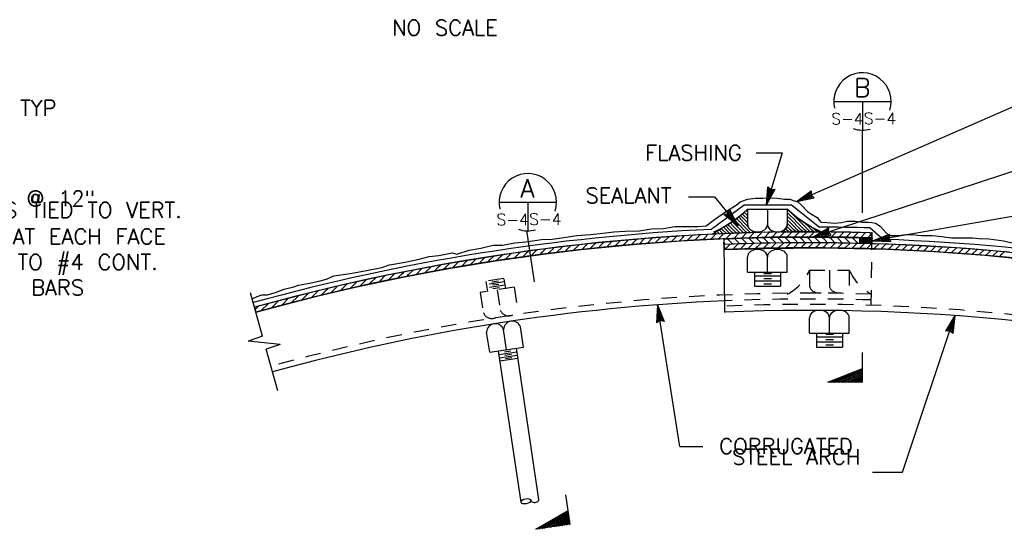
# Model space of a CAD drawing. Extents: x -18.3 to 23.7, y -15.8 to 14.2.
# Tile 14 of 19: x 2.9 to 10.8, y -9.6 to -5.5. Entities that reach past the tile are written whole.
import ezdxf
from ezdxf.enums import TextEntityAlignment as Align

# ---------------------------------------------------------------- set-up
doc = ezdxf.new("R2010")
doc.units = 0
doc.header["$MEASUREMENT"] = 0
doc.linetypes.add('HIDDEN2', pattern=[0.1875, 0.125, -0.0625])
doc.layers.add('01', color=7, linetype='CONTINUOUS')
doc.layers.add('02', color=7, linetype='CONTINUOUS')
doc.styles.add('TXT_SHX', font='txt.shx')

msp = doc.modelspace()

# ---------------------------------------------------------------- linework, layer by layer
at = {"layer": '01', "color": 7, "linetype": 'CONTINUOUS'}
for p, q in [((11.0673, -6.1346), (9.1473, -6.9726)), ((8.8223, -6.5786), (9.0313, -6.5786)), ((9.0313, -6.5786), (8.9043, -7.0016)), ((11.1193, -6.6566), (9.2793, -7.2606)), ((8.9043, -7.0016), (8.9163, -6.8546)), ((8.9163, -6.8546), (8.9413, -6.8766)), ((8.2733, -6.9356), (8.4833, -6.9356)), ((8.4833, -6.9356), (8.6743, -7.1706)), ((8.9043, -7.0016), (8.9753, -6.8726)), ((8.9153, -6.9666), (8.9233, -6.8706)), ((8.9153, -6.9666), (8.9613, -6.8816)), ((8.9233, -6.8706), (8.9393, -6.8846)), ((8.9253, -6.9316), (8.9283, -6.8856)), ((8.9253, -6.9316), (8.9473, -6.8916)), ((8.9283, -6.8856), (8.9373, -6.8926)), ((8.9373, -6.8926), (8.9473, -6.8916)), ((8.9393, -6.8846), (8.9613, -6.8816)), ((8.9413, -6.8766), (8.9753, -6.8726)), ((9.1473, -6.9726), (9.2673, -6.8866)), ((9.1813, -6.9576), (9.2593, -6.9016)), ((9.2143, -6.9436), (9.2513, -6.9166)), ((9.2143, -6.9436), (9.2593, -6.9336)), ((9.2513, -6.9166), (9.2513, -6.9266)), ((9.2513, -6.9266), (9.2593, -6.9336)), ((9.2593, -6.9016), (9.2593, -6.9236)), ((9.2593, -6.9236), (9.2753, -6.9386)), ((9.2673, -6.8866), (9.2663, -6.9206)), ((9.2663, -6.9206), (9.2913, -6.9436)), ((8.4553, -7.1996), (8.7233, -7.0016)), ((8.7233, -7.0016), (9.1073, -7.0016)), ((9.1073, -7.0016), (9.3333, -7.1806)), ((9.1473, -6.9726), (9.2913, -6.9436)), ((9.1813, -6.9576), (9.2753, -6.9386)), ((8.5593, -7.0786), (8.5923, -7.0696)), ((8.6743, -7.1706), (8.5593, -7.0786)), ((8.5763, -7.0816), (8.5973, -7.0756)), ((8.6513, -7.1416), (8.5763, -7.0816)), ((8.5923, -7.0696), (8.6073, -7.0396)), ((8.5923, -7.0856), (8.6023, -7.0826)), ((8.6283, -7.1136), (8.5923, -7.0856)), ((8.5973, -7.0756), (8.6073, -7.0566)), ((8.6023, -7.0826), (8.6073, -7.0736)), ((8.6743, -7.1706), (8.6073, -7.0396)), ((8.6513, -7.1416), (8.6073, -7.0566)), ((8.6283, -7.1136), (8.6073, -7.0736)), ((8.7223, -7.1146), (8.6933, -7.0856)), ((8.7223, -7.0856), (8.7083, -7.0726)), ((8.7513, -7.1146), (8.7223, -7.0856)), ((8.7513, -7.0856), (8.7243, -7.0596)), ((8.7513, -7.0566), (8.7393, -7.0456)), ((8.7513, -7.0356), (8.7513, -7.1596)), ((8.7513, -7.0356), (9.0733, -7.0356)), ((8.9123, -7.0356), (8.9123, -7.1596)), ((9.0733, -7.0356), (9.0733, -7.1596)), ((9.0963, -7.0856), (9.0733, -7.0626)), ((9.0963, -7.1146), (9.0733, -7.0916)), ((9.0963, -7.0566), (9.0873, -7.0476)), ((9.1253, -7.0856), (9.0963, -7.0566)), ((9.1253, -7.1146), (9.0963, -7.0856)), ((9.1543, -7.1146), (9.1253, -7.0856)), ((10.9113, -7.0926), (9.7633, -7.2916)), ((8.5773, -7.1726), (8.5743, -7.1686)), ((8.6063, -7.2016), (8.5773, -7.1726)), ((8.6063, -7.1726), (8.5923, -7.1576)), ((8.6353, -7.2016), (8.6063, -7.1726)), ((8.6353, -7.1726), (8.6093, -7.1456)), ((8.6353, -7.1436), (8.6273, -7.1356)), ((8.6643, -7.1726), (8.6353, -7.1436)), ((8.6643, -7.2016), (8.6353, -7.1726)), ((8.6643, -7.1436), (8.6433, -7.1236)), ((8.6643, -7.1146), (8.6603, -7.1116)), ((8.6933, -7.1436), (8.6643, -7.1146)), ((8.6933, -7.1726), (8.6643, -7.1436)), ((8.6933, -7.2016), (8.6643, -7.1726)), ((8.6933, -7.1146), (8.6763, -7.0986)), ((8.7223, -7.1436), (8.6933, -7.1146)), ((8.7223, -7.1726), (8.6933, -7.1436)), ((8.7223, -7.2016), (8.6933, -7.1726)), ((8.7513, -7.1436), (8.7223, -7.1146)), ((8.7513, -7.1726), (8.7223, -7.1436)), ((8.7513, -7.2016), (8.7223, -7.1726)), ((8.7573, -7.1786), (8.7513, -7.1726)), ((9.0963, -7.2016), (9.0703, -7.1746)), ((9.0963, -7.1436), (9.0733, -7.1206)), ((9.0963, -7.1726), (9.0733, -7.1496)), ((9.1253, -7.1436), (9.0963, -7.1146)), ((9.1253, -7.1726), (9.0963, -7.1436)), ((9.1253, -7.2016), (9.0963, -7.1726)), ((9.1543, -7.1436), (9.1253, -7.1146)), ((9.1543, -7.1726), (9.1253, -7.1436)), ((9.1543, -7.2016), (9.1253, -7.1726)), ((9.1833, -7.1436), (9.1543, -7.1146)), ((9.1833, -7.1726), (9.1543, -7.1436)), ((9.1833, -7.2016), (9.1543, -7.1726)), ((9.2123, -7.1726), (9.1833, -7.1436)), ((9.2123, -7.2016), (9.1833, -7.1726)), ((9.2413, -7.2016), (9.2123, -7.1726)), ((9.2413, -7.1726), (9.2163, -7.1476)), ((9.2703, -7.2016), (9.2413, -7.1726)), ((8.2273, -7.2636), (8.2393, -7.2516)), ((8.2873, -7.2636), (8.3033, -7.2476)), ((8.3473, -7.2636), (8.3673, -7.2436)), ((8.4073, -7.2636), (8.4293, -7.2416)), ((8.4683, -7.2366), (8.4673, -7.2356)), ((8.4673, -7.2636), (8.4923, -7.2386)), ((8.4903, -7.2306), (8.4853, -7.2246)), ((8.4963, -7.2356), (8.4903, -7.2306)), ((8.5193, -7.2306), (8.5033, -7.2136)), ((8.5243, -7.2346), (8.5193, -7.2306)), ((8.5483, -7.2306), (8.5213, -7.2026)), ((8.5273, -7.2636), (8.5543, -7.2366)), ((8.5483, -7.2016), (8.5393, -7.1916)), ((8.5773, -7.2306), (8.5483, -7.2016)), ((8.5523, -7.2336), (8.5483, -7.2306)), ((8.5773, -7.2016), (8.5563, -7.1796)), ((8.6063, -7.2306), (8.5773, -7.2016)), ((8.5803, -7.2326), (8.5773, -7.2306)), ((8.5873, -7.2636), (8.6163, -7.2346)), ((8.6353, -7.2306), (8.6063, -7.2016)), ((8.6083, -7.2316), (8.6063, -7.2306)), ((8.6643, -7.2306), (8.6353, -7.2016)), ((8.6363, -7.2306), (8.6353, -7.2306)), ((8.6473, -7.2636), (8.6793, -7.2316)), ((8.6913, -7.2286), (8.6643, -7.2016)), ((8.7193, -7.2276), (8.6933, -7.2016)), ((8.7073, -7.2636), (8.7413, -7.2296)), ((8.7473, -7.2266), (8.7223, -7.2016)), ((8.7753, -7.2256), (8.7513, -7.2016)), ((8.7673, -7.2636), (8.8033, -7.2276)), ((8.8033, -7.2246), (8.7913, -7.2126)), ((8.8273, -7.2636), (8.8653, -7.2256)), ((8.8873, -7.2636), (8.9283, -7.2226)), ((8.9473, -7.2636), (8.9883, -7.2226)), ((9.0073, -7.2636), (9.0493, -7.2216)), ((9.0573, -7.2196), (9.0443, -7.2066)), ((9.0673, -7.2016), (9.0593, -7.1926)), ((9.0863, -7.2196), (9.0673, -7.2016)), ((9.0683, -7.2626), (9.1093, -7.2216)), ((9.1153, -7.2196), (9.0963, -7.2016)), ((9.1443, -7.2196), (9.1253, -7.2016)), ((9.1283, -7.2626), (9.1693, -7.2216)), ((9.1733, -7.2196), (9.1543, -7.2016)), ((9.2013, -7.2196), (9.1833, -7.2016)), ((9.1893, -7.2616), (9.2303, -7.2206)), ((9.2303, -7.2196), (9.2123, -7.2016)), ((9.2593, -7.2196), (9.2413, -7.2016)), ((9.2493, -7.2616), (9.2903, -7.2206)), ((9.2883, -7.2196), (9.2703, -7.2016)), ((9.2793, -7.2606), (9.4063, -7.1866)), ((9.2793, -7.2606), (9.4253, -7.2456)), ((9.2993, -7.2016), (9.2873, -7.1896)), ((9.3173, -7.2196), (9.2993, -7.2016)), ((9.3093, -7.2616), (9.3503, -7.2206)), ((9.3143, -7.2486), (9.3973, -7.2006)), ((9.3143, -7.2486), (9.4103, -7.2386)), ((9.3463, -7.2196), (9.3443, -7.2176)), ((9.3483, -7.2376), (9.3883, -7.2146)), ((9.3483, -7.2376), (9.3943, -7.2326)), ((9.3693, -7.2616), (9.4093, -7.2216)), ((9.3883, -7.2146), (9.3873, -7.2246)), ((9.3873, -7.2246), (9.3943, -7.2326)), ((9.3973, -7.2006), (9.3953, -7.2226)), ((9.3953, -7.2226), (9.4103, -7.2386)), ((9.4063, -7.1866), (9.4033, -7.2196)), ((9.4033, -7.2196), (9.4253, -7.2456)), ((9.4283, -7.2626), (9.4683, -7.2226)), ((9.4873, -7.2636), (9.5273, -7.2236)), ((9.5473, -7.2636), (9.5863, -7.2246)), ((9.6073, -7.2636), (9.6453, -7.2256)), ((9.6673, -7.2636), (9.7043, -7.2266)), ((9.7273, -7.2636), (9.7493, -7.2416)), ((9.7443, -7.2266), (9.7593, -7.2246)), ((9.7453, -7.1876), (9.8513, -7.2796)), ((9.7593, -7.3146), (9.7593, -7.2216)), ((9.7633, -7.2916), (9.9003, -7.2366)), ((9.7993, -7.2856), (9.8893, -7.2496)), ((9.8893, -7.2496), (9.8833, -7.2706)), ((9.9003, -7.2366), (9.8913, -7.2696)), ((7.2723, -7.3786), (7.3183, -7.3326)), ((7.3403, -7.3706), (7.3873, -7.3236)), ((7.4083, -7.3626), (7.4473, -7.3236)), ((7.4473, -7.3236), (7.4543, -7.3166)), ((7.4753, -7.3556), (7.5073, -7.3236)), ((7.5073, -7.3236), (7.5203, -7.3106)), ((7.5413, -7.3496), (7.5673, -7.3236)), ((7.5673, -7.3236), (7.5873, -7.3036)), ((7.6083, -7.3426), (7.6273, -7.3236)), ((7.6273, -7.3236), (7.6533, -7.2976)), ((7.6753, -7.3356), (7.6873, -7.3236)), ((7.6873, -7.3236), (7.7193, -7.2916)), ((7.7413, -7.3296), (7.7473, -7.3236)), ((7.7473, -7.3236), (7.7853, -7.2856)), ((7.8083, -7.3226), (7.8513, -7.2796)), ((7.8733, -7.3176), (7.9173, -7.2736)), ((7.9383, -7.3126), (7.9823, -7.2686)), ((8.0033, -7.3076), (8.0473, -7.2636)), ((8.0673, -7.3036), (8.1073, -7.2636)), ((8.1073, -7.2636), (8.1103, -7.2606)), ((8.1323, -7.2986), (8.1673, -7.2636)), ((8.1673, -7.2636), (8.1753, -7.2556)), ((8.1973, -7.2936), (8.2273, -7.2636)), ((8.2603, -7.2906), (8.2873, -7.2636)), ((8.3243, -7.2866), (8.3473, -7.2636)), ((8.3873, -7.2836), (8.4073, -7.2636)), ((8.4503, -7.2806), (8.4673, -7.2636)), ((8.5143, -7.2766), (8.5273, -7.2636)), ((8.5673, -7.8716), (8.5613, -7.2786)), ((8.5733, -7.3206), (8.5613, -7.3086)), ((8.5763, -7.2746), (8.5873, -7.2636)), ((8.5933, -7.2816), (8.5893, -7.2776)), ((8.5903, -7.3396), (8.6113, -7.3196)), ((8.6313, -7.3186), (8.5933, -7.2816)), ((8.6383, -7.2726), (8.6473, -7.2636)), ((8.6533, -7.2816), (8.6453, -7.2736)), ((8.6503, -7.3396), (8.6733, -7.3176)), ((8.6883, -7.3156), (8.6533, -7.2816)), ((8.7003, -7.2706), (8.7073, -7.2636)), ((8.7133, -7.2816), (8.7013, -7.2696)), ((8.7103, -7.3396), (8.7353, -7.3156)), ((8.7463, -7.3136), (8.7133, -7.2816)), ((8.7733, -7.2816), (8.7593, -7.2676)), ((8.7623, -7.2686), (8.7673, -7.2636)), ((8.7703, -7.3396), (8.7973, -7.3136)), ((8.8053, -7.3126), (8.7733, -7.2816)), ((8.8333, -7.2816), (8.8183, -7.2666)), ((8.8243, -7.2666), (8.8273, -7.2636)), ((8.8303, -7.3396), (8.8583, -7.3126)), ((8.8643, -7.3116), (8.8333, -7.2816)), ((8.8933, -7.2816), (8.8763, -7.2646)), ((8.8903, -7.3396), (8.9203, -7.3106)), ((8.9223, -7.3096), (8.8933, -7.2816)), ((8.9533, -7.2816), (8.9353, -7.2636)), ((8.9503, -7.3396), (8.9813, -7.3096)), ((8.9813, -7.3086), (8.9533, -7.2816)), ((9.0133, -7.2816), (8.9943, -7.2626)), ((9.0103, -7.3396), (9.0413, -7.3096)), ((9.0403, -7.3076), (9.0133, -7.2816)), ((9.0733, -7.2816), (9.0533, -7.2616)), ((9.0703, -7.3396), (9.1023, -7.3086)), ((9.0993, -7.3066), (9.0733, -7.2816)), ((9.1333, -7.2816), (9.1123, -7.2606)), ((9.1303, -7.3396), (9.1623, -7.3086)), ((9.1593, -7.3066), (9.1333, -7.2816)), ((9.1933, -7.2816), (9.1723, -7.2606)), ((9.1903, -7.3396), (9.2233, -7.3076)), ((9.2183, -7.3066), (9.1933, -7.2816)), ((9.2533, -7.2816), (9.2323, -7.2606)), ((9.2503, -7.3396), (9.2833, -7.3076)), ((9.2783, -7.3066), (9.2533, -7.2816)), ((9.3133, -7.2816), (9.2923, -7.2606)), ((9.3103, -7.3396), (9.3433, -7.3076)), ((9.3383, -7.3066), (9.3133, -7.2816)), ((9.3733, -7.2816), (9.3523, -7.2616)), ((9.3703, -7.3396), (9.4023, -7.3086)), ((9.3993, -7.3076), (9.3733, -7.2816)), ((9.4333, -7.2816), (9.4123, -7.2616)), ((9.4303, -7.3396), (9.4613, -7.3096)), ((9.4593, -7.3076), (9.4333, -7.2816)), ((9.4933, -7.2816), (9.4733, -7.2626)), ((9.4903, -7.3396), (9.5203, -7.3106)), ((9.5213, -7.3096), (9.4933, -7.2816)), ((9.5533, -7.2816), (9.5343, -7.2626)), ((9.5503, -7.3396), (9.5783, -7.3126)), ((9.5823, -7.3106), (9.5533, -7.2816)), ((9.6133, -7.2816), (9.5953, -7.2646)), ((9.6103, -7.3396), (9.6373, -7.3136)), ((9.6433, -7.3116), (9.6133, -7.2816)), ((9.6553, -7.2926), (9.7583, -7.2946)), ((9.6553, -7.2946), (9.7583, -7.2966)), ((9.6553, -7.2966), (9.7583, -7.2986)), ((9.6553, -7.2986), (9.7583, -7.3006)), ((9.6553, -7.3006), (9.7583, -7.3026)), ((9.6553, -7.3026), (9.7583, -7.3046)), ((9.6553, -7.3036), (9.7583, -7.3056)), ((9.6553, -7.3046), (9.7583, -7.3066)), ((9.6553, -7.3066), (9.7583, -7.3086)), ((9.6553, -7.3076), (9.7583, -7.3096)), ((9.6553, -7.3096), (9.7583, -7.3116)), ((9.6733, -7.2816), (9.6563, -7.2656)), ((9.6563, -7.2666), (9.7593, -7.2686)), ((9.6563, -7.2686), (9.7593, -7.2706)), ((9.6563, -7.2716), (9.7593, -7.2736)), ((9.6563, -7.2736), (9.7593, -7.2756)), ((9.6563, -7.2756), (9.7593, -7.2776)), ((9.6563, -7.2776), (9.7593, -7.2796)), ((9.6563, -7.2796), (9.7593, -7.2816)), ((9.6563, -7.2816), (9.7593, -7.2836)), ((9.6563, -7.2836), (9.7593, -7.2856)), ((9.6563, -7.2856), (9.7593, -7.2876)), ((9.6563, -7.2876), (9.7593, -7.2896)), ((9.6563, -7.2896), (9.7593, -7.2916)), ((9.6563, -7.2906), (9.7593, -7.2926)), ((9.6653, -7.2656), (9.6673, -7.2636)), ((9.6703, -7.3396), (9.6963, -7.3146)), ((9.7053, -7.3136), (9.6733, -7.2816)), ((9.7593, -7.2686), (9.7023, -7.2676)), ((9.7333, -7.2816), (9.7173, -7.2666)), ((9.7243, -7.2666), (9.7273, -7.2636)), ((9.7263, -7.2666), (9.7593, -7.2666)), ((9.7303, -7.3396), (9.7553, -7.3156)), ((9.7523, -7.3006), (9.7333, -7.2816)), ((9.7633, -7.2916), (9.9103, -7.2976)), ((9.7903, -7.3396), (9.8133, -7.3176)), ((9.7993, -7.2856), (9.8953, -7.2886)), ((9.8353, -7.2796), (9.8783, -7.2616)), ((9.8353, -7.2796), (9.8813, -7.2806)), ((9.8503, -7.3396), (9.8723, -7.3186)), ((9.8783, -7.2616), (9.8753, -7.2726)), ((9.8753, -7.2726), (9.8813, -7.2806)), ((9.8833, -7.2706), (9.8953, -7.2886)), ((9.8913, -7.2696), (9.9103, -7.2976)), ((9.9103, -7.3396), (9.9293, -7.3216)), ((9.9703, -7.3396), (9.9863, -7.3246)), ((10.0303, -7.3396), (10.0433, -7.3276)), ((10.0903, -7.3396), (10.1003, -7.3306)), ((10.1503, -7.3396), (10.1573, -7.3336)), ((6.7273, -7.4436), (6.7643, -7.4076)), ((6.7883, -7.4436), (6.8353, -7.3966)), ((6.8583, -7.4336), (6.9063, -7.3856)), ((6.9283, -7.4236), (6.9673, -7.3836)), ((6.9673, -7.3836), (6.9773, -7.3746)), ((6.9983, -7.4136), (7.0273, -7.3836)), ((7.0273, -7.3836), (7.0463, -7.3656)), ((7.0683, -7.4036), (7.0873, -7.3836)), ((7.0873, -7.3836), (7.1143, -7.3576)), ((7.1363, -7.3956), (7.1473, -7.3836)), ((7.1473, -7.3836), (7.1823, -7.3496)), ((7.2053, -7.3866), (7.2073, -7.3836)), ((7.2073, -7.3836), (7.2503, -7.3416)), ((8.5683, -7.3626), (8.5903, -7.3396)), ((8.6293, -7.3616), (8.6503, -7.3396)), ((8.6913, -7.3596), (8.7103, -7.3396)), ((8.7533, -7.3576), (8.7703, -7.3396)), ((8.8153, -7.3556), (8.8303, -7.3396)), ((8.8773, -7.3536), (8.8903, -7.3396)), ((8.9383, -7.3526), (8.9503, -7.3396)), ((8.9983, -7.3526), (9.0103, -7.3396)), ((9.0593, -7.3516), (9.0703, -7.3396)), ((9.1193, -7.3516), (9.1303, -7.3396)), ((9.1803, -7.3506), (9.1903, -7.3396)), ((9.2413, -7.3496), (9.2503, -7.3396)), ((9.3013, -7.3496), (9.3103, -7.3396)), ((9.3613, -7.3496), (9.3703, -7.3396)), ((9.4203, -7.3506), (9.4303, -7.3396)), ((9.4793, -7.3516), (9.4903, -7.3396)), ((9.5383, -7.3526), (9.5503, -7.3396)), ((9.5963, -7.3546), (9.6103, -7.3396)), ((9.6553, -7.3556), (9.6703, -7.3396)), ((9.7143, -7.3566), (9.7303, -7.3396)), ((9.7733, -7.3576), (9.7903, -7.3396)), ((9.8313, -7.3596), (9.8503, -7.3396)), ((9.8903, -7.3606), (9.9103, -7.3396)), ((9.9473, -7.3636), (9.9703, -7.3396)), ((10.0043, -7.3666), (10.0303, -7.3396)), ((10.0613, -7.3696), (10.0903, -7.3396)), ((10.1193, -7.3716), (10.1503, -7.3396)), ((10.1763, -7.3746), (10.2103, -7.3396)), ((10.2103, -7.3396), (10.2143, -7.3366)), ((10.2333, -7.3776), (10.2703, -7.3396)), ((10.2703, -7.3396), (10.2713, -7.3396)), ((10.2893, -7.3816), (10.3283, -7.3426)), ((10.3453, -7.3856), (10.3843, -7.3466)), ((10.4013, -7.3896), (10.4413, -7.3496)), ((10.4573, -7.3936), (10.4973, -7.3536)), ((10.5133, -7.3976), (10.5523, -7.3586)), ((10.5693, -7.4016), (10.5703, -7.3996)), ((10.5703, -7.3996), (10.6073, -7.3636)), ((10.6253, -7.4056), (10.6303, -7.3996)), ((10.6303, -7.3996), (10.6633, -7.3676)), ((10.6813, -7.4096), (10.6903, -7.3996)), ((10.6903, -7.3996), (10.7183, -7.3726)), ((10.7353, -7.4156), (10.7503, -7.3996)), ((10.7503, -7.3996), (10.7743, -7.3766)), ((10.7903, -7.4206), (10.8103, -7.3996)), ((10.8103, -7.3996), (10.8293, -7.3816)), ((6.2473, -7.5036), (6.2643, -7.4876)), ((6.3073, -7.5036), (6.3373, -7.4746)), ((6.3673, -7.5036), (6.4083, -7.4636)), ((6.4313, -7.5006), (6.4793, -7.4526)), ((6.5033, -7.4886), (6.5473, -7.4436)), ((6.5473, -7.4436), (6.5513, -7.4406)), ((6.5753, -7.4766), (6.6073, -7.4436)), ((6.6073, -7.4436), (6.6223, -7.4296)), ((6.6473, -7.4646), (6.6673, -7.4436)), ((6.6673, -7.4436), (6.6933, -7.4186)), ((6.7183, -7.4536), (6.7273, -7.4436)), ((8.7513, -7.5456), (8.7513, -7.4216)), ((8.9123, -7.5456), (8.9123, -7.4216)), ((9.0733, -7.5456), (9.0733, -7.4216)), ((5.7673, -7.6236), (5.8183, -7.5726)), ((5.8403, -7.6106), (5.8873, -7.5636)), ((5.8873, -7.5636), (5.8933, -7.5576)), ((5.9163, -7.5946), (5.9473, -7.5636)), ((5.9473, -7.5636), (5.9673, -7.5446)), ((5.9913, -7.5796), (6.0073, -7.5636)), ((6.0073, -7.5636), (6.0413, -7.5306)), ((6.0653, -7.5656), (6.0673, -7.5636)), ((6.0673, -7.5636), (6.1153, -7.5166)), ((6.1393, -7.5516), (6.1873, -7.5036)), ((6.1873, -7.5036), (6.1903, -7.5016)), ((6.2133, -7.5386), (6.2473, -7.5036)), ((6.2873, -7.5246), (6.3073, -7.5036)), ((6.3603, -7.5116), (6.3673, -7.5036)), ((8.7513, -7.5456), (9.0733, -7.5456)), ((8.8073, -7.5456), (8.8073, -7.6596)), ((8.8823, -7.5546), (8.9453, -7.5546)), ((9.0173, -7.5456), (9.0173, -7.6596)), ((5.4673, -7.6836), (5.5103, -7.6406)), ((5.5343, -7.6766), (5.5873, -7.6236)), ((5.6113, -7.6596), (5.6473, -7.6236)), ((5.6473, -7.6236), (5.6643, -7.6066)), ((5.6873, -7.6436), (5.7073, -7.6236)), ((5.7073, -7.6236), (5.7413, -7.5896)), ((5.7643, -7.6266), (5.7673, -7.6236)), ((8.8073, -7.5746), (9.0173, -7.5746)), ((8.8073, -7.6146), (9.0173, -7.6146)), ((8.8823, -7.5956), (8.9453, -7.5956)), ((8.8823, -7.6406), (8.9453, -7.6406)), ((4.8243, -8.0626), (4.7263, -7.7116)), ((5.1673, -7.7436), (5.1963, -7.7146)), ((5.2273, -7.7436), (5.2753, -7.6956)), ((5.2993, -7.7316), (5.3473, -7.6836)), ((5.3473, -7.6836), (5.3543, -7.6766)), ((5.3773, -7.7136), (5.4073, -7.6836)), ((5.4073, -7.6836), (5.4323, -7.6586)), ((5.4563, -7.6946), (5.4673, -7.6836)), ((8.8073, -7.6596), (9.0173, -7.6596)), ((4.8143, -7.8566), (4.8673, -7.8036)), ((4.8673, -7.8036), (4.8733, -7.7976)), ((4.8963, -7.8346), (4.9273, -7.8036)), ((4.9273, -7.8036), (4.9543, -7.7766)), ((4.9783, -7.8126), (4.9873, -7.8036)), ((4.9873, -7.8036), (5.0353, -7.7556)), ((5.0593, -7.7916), (5.1073, -7.7436)), ((5.1073, -7.7436), (5.1153, -7.7356)), ((5.1393, -7.7716), (5.1673, -7.7436)), ((5.2203, -7.7506), (5.2273, -7.7436)), ((8.0233, -7.8086), (8.0153, -7.9556)), ((8.2043, -8.9546), (8.0233, -7.8086)), ((8.0233, -7.8086), (8.0763, -7.9456)), ((4.7643, -7.8466), (4.7903, -7.8206)), ((8.0293, -7.8456), (8.0243, -7.9416)), ((8.0293, -7.8456), (8.0633, -7.9346)), ((8.0343, -7.8806), (8.0333, -7.9266)), ((8.0343, -7.8806), (8.0513, -7.9236)), ((8.0433, -7.9366), (8.0153, -7.9556)), ((8.0423, -7.9296), (8.0243, -7.9416)), ((8.0413, -7.9216), (8.0333, -7.9266)), ((8.0513, -7.9236), (8.0413, -7.9216)), ((8.0633, -7.9346), (8.0423, -7.9296)), ((8.0763, -7.9456), (8.0433, -7.9366)), ((9.2533, -8.0386), (9.2533, -7.9146)), ((9.4143, -8.0386), (9.4143, -7.9146)), ((9.5753, -8.0386), (9.5753, -7.9146)), ((10.0053, -9.1636), (10.4293, -7.8966)), ((10.4293, -7.8966), (10.3543, -8.0236)), ((10.4173, -7.9316), (10.3683, -8.0146)), ((10.4063, -7.9656), (10.3833, -8.0056)), ((10.4063, -7.9656), (10.4013, -8.0116)), ((10.4173, -7.9316), (10.4063, -8.0276)), ((10.4293, -7.8966), (10.4133, -8.0426)), ((6.6633, -8.1936), (6.6383, -8.0306)), ((6.8003, -8.1726), (6.7753, -8.0096)), ((6.9373, -8.1516), (6.9123, -7.9886)), ((9.2533, -8.0386), (9.5753, -8.0386)), ((9.3093, -8.0386), (9.3093, -8.1526)), ((9.3843, -8.0476), (9.4473, -8.0476)), ((9.5193, -8.0386), (9.5193, -8.1526)), ((10.3883, -8.0196), (10.3543, -8.0236)), ((10.3903, -8.0126), (10.3683, -8.0146)), ((10.3933, -8.0046), (10.3833, -8.0056)), ((10.4133, -8.0426), (10.3883, -8.0196)), ((10.4063, -8.0276), (10.3903, -8.0126)), ((10.4013, -8.0116), (10.3933, -8.0046)), ((4.8243, -8.0626), (4.7083, -8.1026)), ((4.9673, -8.1296), (4.7083, -8.1026)), ((4.9673, -8.1296), (4.8533, -8.1676)), ((9.3093, -8.0676), (9.5193, -8.0676)), ((9.3093, -8.1076), (9.5193, -8.1076)), ((9.3843, -8.0886), (9.4473, -8.0886)), ((4.9473, -8.5056), (4.8533, -8.1676)), ((6.6633, -8.1936), (6.9373, -8.1516)), ((6.9173, -9.4056), (6.7343, -8.1826)), ((6.7383, -8.2106), (6.8833, -8.1886)), ((6.7823, -8.1896), (6.8353, -8.1816)), ((6.7863, -8.2176), (6.8393, -8.2096)), ((7.0623, -9.3836), (6.8793, -8.1606)), ((9.3093, -8.1526), (9.5193, -8.1526)), ((9.3843, -8.1336), (9.4473, -8.1336)), ((6.7423, -8.2376), (6.8873, -8.2156)), ((6.7463, -8.2636), (6.8913, -8.2416)), ((6.7903, -8.2436), (6.8433, -8.2356)), ((8.2043, -8.9546), (8.3883, -8.9546)), ((9.7623, -9.1636), (10.0053, -9.1636))]:
    msp.add_line(p, q, dxfattribs=at)
at = {"layer": '01', "color": 7, "linetype": 'HIDDEN2'}
for p, q in [((9.7533, -7.8146), (9.7583, -7.3156)), ((9.2533, -7.5286), (9.2533, -7.6526)), ((9.2533, -7.5286), (9.5753, -7.5286)), ((9.4143, -7.5286), (9.4143, -7.6526)), ((9.5753, -7.5286), (9.5753, -7.6526)), ((6.7783, -7.5976), (6.6333, -7.6196)), ((6.6333, -7.6196), (6.6453, -7.7006)), ((6.7823, -7.6236), (6.6373, -7.6456)), ((6.7863, -7.6506), (6.6413, -7.6726)), ((6.7343, -7.6176), (6.6813, -7.6256)), ((6.7383, -7.6436), (6.6853, -7.6516)), ((6.7783, -7.5986), (6.7903, -7.6796)), ((6.8613, -7.6676), (6.5873, -7.7096)), ((6.5873, -7.7096), (6.6123, -7.8726)), ((6.7423, -7.6716), (6.6893, -7.6796)), ((6.7243, -7.6886), (6.7493, -7.8516)), ((6.8613, -7.6676), (6.8863, -7.8306))]:
    msp.add_line(p, q, dxfattribs=at)
at = {"layer": '01', "color": 7, "linetype": 'CONTINUOUS'}
for points in [[(8.4173, -7.1706), (8.4833, -7.1196), (8.5453, -7.0746), (8.5753, -7.0546), (8.6593, -7.0026), (8.6923, -6.9766), (8.7513, -6.9536), (8.8163, -6.9466), (8.8753, -6.9466), (8.9273, -6.9436), (8.9923, -6.9466), (9.0513, -6.9536), (9.0943, -6.9536), (9.1293, -6.9666), (9.1593, -6.9766), (9.1883, -7.0026), (9.2373, -7.0546), (9.2703, -7.0746), (9.3163, -7.1036), (9.3453, -7.1396), (9.3973, -7.1426), (9.4563, -7.1496), (9.5113, -7.1426), (9.5603, -7.1326), (9.6223, -7.1326), (9.6813, -7.1396), (9.7273, -7.1396), (9.7563, -7.1426), (9.7863, -7.1496), (9.8253, -7.1726), (9.8483, -7.1986), (9.8743, -7.2276), (9.8973, -7.2476), (9.9723, -7.2476), (10.0343, -7.2406), (10.0793, -7.2406), (10.1583, -7.2476), (10.2463, -7.2476), (10.3243, -7.2566), (10.4033, -7.2666), (10.5003, -7.2666), (10.5723, -7.2666)], [(4.7393, -7.7596), (4.7803, -7.7426), (4.8193, -7.7296), (4.8623, -7.7296), (4.9303, -7.7096), (4.9993, -7.6836), (5.0773, -7.6636), (5.1163, -7.6506), (5.2053, -7.6346), (5.2703, -7.6216), (5.3423, -7.6016), (5.4003, -7.5756), (5.5343, -7.5566), (5.6523, -7.5336), (5.7893, -7.5076), (5.8513, -7.4846), (5.9783, -7.4646), (6.0923, -7.4386), (6.1743, -7.4196), (6.2523, -7.4096), (6.3603, -7.3896), (6.3963, -7.3996), (6.4973, -7.3666), (6.5923, -7.3506), (6.6903, -7.3276), (6.7683, -7.3276), (6.8663, -7.3086), (6.9573, -7.2986), (7.0823, -7.2816), (7.1703, -7.2786), (7.2813, -7.2626), (7.3693, -7.2496), (7.4833, -7.2396), (7.5813, -7.2296), (7.6693, -7.2196), (7.7603, -7.2136), (7.8753, -7.2106), (7.9733, -7.1936), (8.0713, -7.1906), (8.1623, -7.1746), (8.2503, -7.1746), (8.3483, -7.1746), (8.4173, -7.1706)], [(10.8703, -7.3846), (10.4373, -7.3486), (9.8913, -7.3186), (9.3493, -7.3066), (8.9393, -7.3096), (8.6743, -7.3166), (8.5603, -7.3216), (8.5663, -7.3626), (8.8903, -7.3526), (9.3533, -7.3486), (9.8783, -7.3596), (10.2613, -7.3786), (10.6713, -7.4086), (11.0213, -7.4416)], [(10.5723, -7.2666), (10.6263, -7.2726), (10.7053, -7.2756), (10.8253, -7.2916), (10.9043, -7.3116)]]:
    msp.add_lwpolyline(points, dxfattribs=at)
for points in [[(8.4643, -7.2376), (8.5673, -7.1736), (8.6513, -7.1186), (8.7173, -7.0656), (8.7513, -7.0356), (8.7513, -7.1596), (8.7603, -7.1876), (8.7843, -7.2086), (8.8123, -7.2246)], [(9.0733, -7.0356), (9.0733, -7.1596), (9.0683, -7.1806), (9.0553, -7.1976), (9.0263, -7.2206), (9.3483, -7.2196), (9.2703, -7.1816), (9.2013, -7.1386), (9.1503, -7.1016)], [(4.7703, -7.8686), (5.0053, -7.8056), (5.2743, -7.7376), (5.5753, -7.6676), (5.9603, -7.5856), (6.3163, -7.5186), (6.7113, -7.4536), (7.0953, -7.3996), (7.4043, -7.3626), (7.8233, -7.3206), (8.2073, -7.2926), (8.5293, -7.2756), (8.8953, -7.2636), (9.3363, -7.2606), (9.7593, -7.2666), (9.7443, -7.2266), (9.3053, -7.2196), (8.9213, -7.2226), (8.3533, -7.2436), (7.9313, -7.2716), (7.4573, -7.3156), (6.9783, -7.3736), (6.3203, -7.4766), (5.8373, -7.5686), (5.5013, -7.6426), (5.2173, -7.7096), (4.9153, -7.7866), (4.7593, -7.8296)], [(8.5603, -7.3216), (8.5613, -7.2786), (8.7143, -7.2686), (8.8903, -7.2636), (9.1113, -7.2606), (9.3353, -7.2606), (9.5343, -7.2626), (9.7263, -7.2666), (9.7593, -7.2666), (9.7503, -7.3146), (9.4723, -7.3086), (9.2163, -7.3066), (9.0583, -7.3076), (8.8643, -7.3116), (8.7053, -7.3156)]]:
    msp.add_lwpolyline(points, close=True, dxfattribs=at)
for centre, radius, start, end in [((8.0555, -6.3001), 1.0125, 294.74405, 313.41034), ((9.7691, -6.3001), 1.0125, 226.58966, 245.25595), ((9.2549, -24.0915), 16.9113, 92.70975, 105.45191), ((9.2549, -24.0915), 16.8723, 88.33814, 105.45191), ((9.2549, -24.0915), 16.9113, 88.33814, 89.74454), ((9.2549, -24.0915), 16.8315, 88.39553, 105.45191), ((9.2549, -24.0915), 16.7848, 74.50863, 92.37187), ((9.2549, -24.0915), 16.8222, 74.50863, 87.96775), ((9.2549, -24.0915), 16.7432, 74.50863, 92.35744), ((9.2549, -24.0915), 16.3292, 92.41384, 105.45191), ((9.2549, -24.0915), 16.2373, 74.50863, 92.44148), ((6.7087, -8.0326), 0.0704, 19.05129, 178.37818), ((6.8457, -8.0116), 0.0704, 19.05129, 178.37818)]:
    msp.add_arc(centre, radius, start, end, dxfattribs=at)
at = {"layer": '01', "color": 7, "linetype": 'HIDDEN2'}
for centre, radius, start, end in [((8.8866, -7.3708), 0.3992, 298.20941, 336.71622), ((9.942, -7.3708), 0.3992, 203.28378, 241.79059), ((9.2549, -24.0915), 16.3768, 88.257, 105.45191), ((9.2549, -24.0915), 16.286, 74.50863, 92.43353), ((9.2549, -24.0915), 16.3292, 88.25453, 92.41355), ((6.6789, -7.8496), 0.0704, 199.05129, 358.37818), ((6.8159, -7.8286), 0.0704, 199.05129, 358.37818)]:
    msp.add_arc(centre, radius, start, end, dxfattribs=at)
at = {"layer": '01', "color": 7, "linetype": 'CONTINUOUS'}
for centre, major_axis, ratio, start_param, end_param in [((8.8318, -7.1596), (-0.0805, 0), 0.750586, 0, 3.141593), ((8.9928, -7.1596), (-0.0805, 0), 0.750586, 0, 3.141593), ((8.8318, -7.4216), (-0.0805, 0), 0.750586, 3.141593, 6.283185), ((8.9928, -7.4216), (-0.0805, 0), 0.750586, 3.141593, 6.283185), ((9.3338, -7.9146), (-0.0805, 0), 0.750586, 3.141593, 6.283185), ((9.4948, -7.9146), (-0.0805, 0), 0.750586, 3.141593, 6.283185), ((7.0293, -9.3871), (-0.033, -0.0035), 0.627956, 0, 3.141593)]:
    msp.add_ellipse(centre, major_axis=major_axis, ratio=ratio, start_param=start_param, end_param=end_param, dxfattribs=at)
at = {"layer": '01', "color": 7, "linetype": 'HIDDEN2'}
for centre in [(9.3338, -7.6526), (9.4948, -7.6526)]:
    msp.add_ellipse(centre, major_axis=(-0.0805, 0), ratio=0.750586, start_param=0, end_param=3.141593, dxfattribs=at)
at = {"layer": '01', "color": 7, "linetype": 'CONTINUOUS'}
msp.add_ellipse((6.9568, -9.3986), major_axis=(0.0395, 0.007), ratio=0.526997, dxfattribs=at)
msp.add_point((9.0283, -7.2196), dxfattribs=at)
at = {"layer": '02', "color": 7, "linetype": 'CONTINUOUS'}
for p, q in [((9.4503, -6.1636), (9.9133, -6.1636)), ((9.6823, -6.1636), (9.6823, -6.3956)), ((9.6823, -7.0656), (9.6823, -6.3956)), ((6.7403, -6.9786), (7.2033, -6.9786)), ((6.9723, -6.9786), (6.9723, -7.2106)), ((7.0253, -7.6246), (6.9643, -7.2086)), ((9.6823, -8.4356), (9.6823, -8.1946)), ((9.4013, -8.4356), (9.6823, -8.3236)), ((9.4243, -8.4356), (9.6823, -8.3326)), ((9.4483, -8.4356), (9.6823, -8.3426)), ((9.4653, -8.4356), (9.6823, -8.3486)), ((9.4923, -8.4356), (9.6823, -8.3596)), ((9.5173, -8.4356), (9.6823, -8.3696)), ((9.6823, -8.4356), (9.4013, -8.4356)), ((9.5483, -8.4356), (9.6823, -8.3816)), ((9.5683, -8.4356), (9.6823, -8.3896)), ((9.5923, -8.4356), (9.6823, -8.3986)), ((9.6133, -8.4356), (9.6823, -8.4076)), ((9.6353, -8.4356), (9.6823, -8.4156)), ((9.6503, -8.4356), (9.6823, -8.4216)), ((9.6703, -8.4356), (9.6823, -8.4296)), ((7.3153, -9.5836), (7.2803, -9.3456)), ((7.0373, -9.6256), (7.2993, -9.4726)), ((7.0603, -9.6216), (7.3003, -9.4816)), ((7.0843, -9.6186), (7.3013, -9.4916)), ((7.1013, -9.6156), (7.3023, -9.4976)), ((7.1273, -9.6116), (7.3043, -9.5086)), ((7.1523, -9.6076), (7.3053, -9.5186)), ((7.1833, -9.6036), (7.3073, -9.5306)), ((7.2023, -9.6006), (7.3083, -9.5386)), ((7.2263, -9.5966), (7.3103, -9.5466)), ((7.2473, -9.5936), (7.3113, -9.5556)), ((7.2693, -9.5906), (7.3123, -9.5636)), ((7.3153, -9.5836), (7.0373, -9.6256)), ((7.2843, -9.5886), (7.3133, -9.5696)), ((7.3033, -9.5856), (7.3143, -9.5776))]:
    msp.add_line(p, q, dxfattribs=at)
for centre, start, end in [((9.6819, -6.1638), 341.96976, 193.81208), ((9.6819, -6.1638), 251.04049, 285.74671), ((6.9719, -6.9788), 341.96976, 193.81208), ((6.9719, -6.9788), 251.04049, 285.74671)]:
    msp.add_arc(centre, 0.2321, start, end, dxfattribs=at)

# ---------------------------------------------------------------- texts
at = {"layer": '01', "color": 7, "linetype": 'CONTINUOUS', "style": 'TXT_SHX'}
for s, p in [('NO SCALE', (5.8733, -5.6296)), ('FLASHING', (7.9233, -6.6416)), ('#4 @ 12"', (2.5823, -7.0116)), ('SEALANT', (7.4393, -6.9866)), ('CORRUGATED', (8.5223, -9.0146))]:
    msp.add_text(s, height=0.125, dxfattribs=at).set_placement(p)
msp.add_text('TYP', height=0.125, dxfattribs=at).set_placement((3.1557, -6.2791), align=Align.RIGHT)
for s, height, p in [('CENTERS TIED TO VERT.', 0.124998, (3.1356, -7.1046)), ('REINF. AT EACH FACE', 0.124998, (3.1035, -7.3186)), ('AND TO #4 CONT.', 0.124998, (3.1894, -7.5256)), ('BARS', 0.125, (3.1646, -7.7316)), ('STEEL ARCH', 0.125, (9.1459, -9.1026))]:
    msp.add_text(s, height=height, dxfattribs=at).set_placement(p, align=Align.CENTER)
at = {"layer": '02', "color": 7, "linetype": 'CONTINUOUS', "style": 'TXT_SHX', "width": 1.007}
for s, p in [('B', (9.6808, -6.1256)), ('A', (6.9684, -6.9406))]:
    msp.add_text(s, height=0.148, dxfattribs=at).set_placement(p, align=Align.CENTER)
at = {"layer": '02', "color": 7, "linetype": 'CONTINUOUS', "style": 'TXT_SHX'}
for p in [(9.5602, -6.3506), (9.8242, -6.3476), (6.8502, -7.1656), (7.1142, -7.1626)]:
    msp.add_text('S-4', height=0.093, dxfattribs=at).set_placement(p, align=Align.CENTER)

doc.saveas('drawing.dxf')
